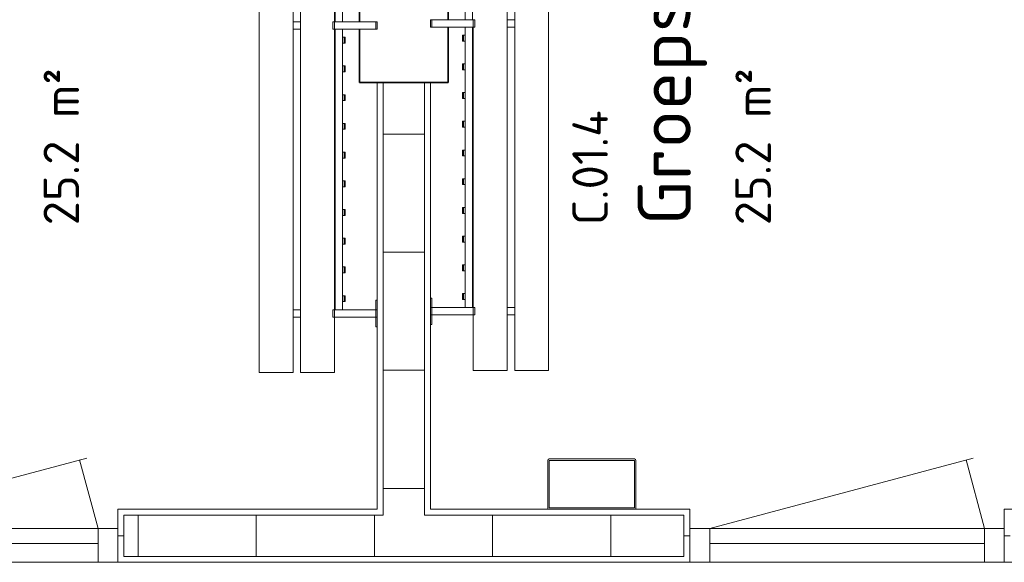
# Model space of a CAD drawing. Header units: millimetres. Extents: x 2016 to 102618, y -16590 to 68005.
# Tile 186 of 256: x 78200 to 81532, y 16400 to 18237. Entities that reach past the tile are written whole.
import ezdxf

# ---------------------------------------------------------------- set-up
doc = ezdxf.new("R2010")
doc.units = ezdxf.units.MM
for name, color, linetype, lineweight in [('A-AREA-IDEN', 2, 'Continuous', 9), ('A-DOOR', 31, 'Continuous', 13), ('A-FLOR', 192, 'Continuous', 13), ('A-GENM', 13, 'Continuous', 13), ('A-WALL', 113, 'Continuous', 13), ('A-WALL-FNSH', 113, 'Continuous', 25), ('A-WALL-PATT', 111, 'Continuous', 25), ('I-FURN', 30, 'Continuous', 13), ('S-COLS', 52, 'Continuous', 13)]:
    doc.layers.add(name, color=color, linetype=linetype, lineweight=lineweight)
doc.styles.add('ISOCPEUR_2', font='isocpeur.ttf', dxfattribs={"height": 180})
doc.styles.add('ISOCPEUR_4', font='isocpeur.ttf', dxfattribs={"height": 120})

# ---------------------------------------------------------------- blocks, each defined once
blk = doc.blocks.new('32_DO deur enkel - DO-4447772-00 Begane grond')
at = {"layer": 'A-DOOR', "lineweight": 5}
for p, q in [((-412, -24), (-412, 90)), ((-412, 90), (-345, 90)), ((-345, 90), (-345, -24)), ((585, -24), (585, 90)), ((585, 90), (652, 90)), ((652, 90), (652, -24)), ((-345, 26), (585, 26)), ((-345, -24), (-345, 26)), ((585, 26), (585, -24)), ((-345, -24), (-412, -24)), ((585, -24), (-345, -24)), ((652, -24), (585, -24))]:
    blk.add_line(p, q, dxfattribs=at)
at = {"layer": 'A-GENM'}
for p, q in [((-345, -24), (-282.7, -256.5)), ((585, -24), (-306.8, -263))]:
    blk.add_line(p, q, dxfattribs=at)
blk = doc.blocks.new('79_VCS_FU_zitbank_kleedkamers - 79_VCS_FU_zitbank_kleedkamers-V5-00 Begane grond')
at = {"layer": 'I-FURN'}
for p, q in [((7062.5, -5), (7062.5, 0)), ((7087.5, 0), (7062.5, 0)), ((7062.5, -145), (7062.5, -5)), ((7087.5, -5), (7062.5, -5)), ((7087.5, 0), (7087.5, -5)), ((7087.5, -5), (7087.5, -145)), ((8005, 0), (8005, -5.1)), ((8005, -5.1), (8037.5, -5.1)), ((8037.5, -5), (8037.5, 0)), ((8062.5, 0), (8037.5, 0)), ((8037.5, -145), (8037.5, -5)), ((8062.5, -5), (8037.5, -5)), ((8062.5, 0), (8062.5, -5)), ((8062.5, -5), (8062.5, -145)), ((8062.5, -5.1), (8095, -5.1)), ((8095, -5.1), (8095, 0)), ((6112.5, -117.5), (7062.5, -117.5)), ((7087.5, -117.5), (8037.5, -117.5)), ((7115, -110.5), (7115, -109.5)), ((7115, -110.7), (7115, -116.5)), ((7134, -108.5), (7116, -108.5)), ((7116, -111.5), (7134, -111.5)), ((7135, -109.5), (7135, -110.5)), ((7135, -116.5), (7135, -110.8)), ((7212.2, -110.5), (7212.2, -109.5)), ((7212.2, -110.7), (7212.2, -116.5)), ((7231.3, -108.5), (7213.2, -108.5)), ((7213.2, -111.5), (7231.3, -111.5)), ((7232.2, -109.5), (7232.2, -110.5)), ((7232.2, -116.5), (7232.2, -110.8)), ((7309.4, -110.5), (7309.4, -109.5)), ((7309.4, -110.7), (7309.4, -116.5)), ((7328.5, -108.5), (7310.4, -108.5)), ((7310.4, -111.5), (7328.5, -111.5)), ((7329.4, -109.5), (7329.4, -110.5)), ((7329.4, -116.5), (7329.4, -110.8)), ((7406.7, -110.5), (7406.7, -109.5)), ((7406.7, -110.7), (7406.7, -116.5)), ((7425.7, -108.5), (7407.6, -108.5)), ((7407.7, -111.5), (7425.7, -111.5)), ((7426.7, -109.5), (7426.7, -110.5)), ((7426.7, -116.5), (7426.7, -110.8)), ((7503.9, -110.5), (7503.9, -109.5)), ((7503.9, -110.7), (7503.9, -116.5)), ((7522.9, -108.5), (7504.9, -108.5)), ((7504.9, -111.5), (7522.9, -111.5)), ((7523.9, -109.5), (7523.9, -110.5)), ((7523.9, -116.5), (7523.9, -110.8)), ((7601.1, -110.5), (7601.1, -109.5)), ((7601.1, -110.7), (7601.1, -116.5)), ((7620.1, -108.5), (7602.1, -108.5)), ((7602.1, -111.5), (7620.1, -111.5)), ((7621.1, -109.5), (7621.1, -110.5)), ((7621.1, -116.5), (7621.1, -110.8)), ((7698.3, -110.5), (7698.3, -109.5)), ((7698.3, -110.7), (7698.3, -116.5)), ((7717.4, -108.5), (7699.3, -108.5)), ((7699.3, -111.5), (7717.4, -111.5)), ((7718.3, -109.5), (7718.3, -110.5)), ((7718.3, -116.5), (7718.3, -110.8)), ((7795.6, -110.5), (7795.6, -109.5)), ((7795.6, -110.7), (7795.6, -116.5)), ((7814.6, -108.5), (7796.5, -108.5)), ((7796.6, -111.5), (7814.6, -111.5)), ((7815.6, -109.5), (7815.6, -110.5)), ((7815.6, -116.5), (7815.6, -110.8)), ((7892.8, -110.5), (7892.8, -109.5)), ((7892.8, -110.7), (7892.8, -116.5)), ((7911.8, -108.5), (7893.8, -108.5)), ((7893.8, -111.5), (7911.8, -111.5)), ((7912.8, -109.5), (7912.8, -110.5)), ((7912.8, -116.5), (7912.8, -110.8)), ((7990, -110.5), (7990, -109.5)), ((7990, -110.7), (7990, -116.5)), ((8009, -108.5), (7991, -108.5)), ((7991, -111.5), (8009, -111.5)), ((8010, -109.5), (8010, -110.5)), ((8010, -116.5), (8010, -110.8)), ((7062.5, -142.5), (6112.5, -142.5)), ((7062.5, -145), (6112.5, -145)), ((7062.5, -150), (7062.5, -145)), ((7087.5, -145), (7062.5, -145)), ((7087.5, -145), (7062.5, -145)), ((7087.5, -150), (7062.5, -150)), ((8037.5, -142.5), (7087.5, -142.5)), ((7087.5, -145), (7087.5, -150)), ((8037.5, -145), (7087.5, -145)), ((8037.5, -150), (8037.5, -145)), ((8062.5, -145), (8037.5, -145)), ((8062.5, -145), (8037.5, -145)), ((8062.5, -150), (8037.5, -150)), ((8062.5, -145), (8062.5, -150)), ((8250, -145), (8063.1, -145)), ((8250, -145), (8250, -150)), ((8250, -150), (8250, -255)), ((50, -260), (8250, -260)), ((7062.5, -285.2), (7062.5, -259.8)), ((7087.5, -259.8), (7087.5, -285.2)), ((8037.5, -285.2), (8037.5, -259.8)), ((8062.5, -259.8), (8062.5, -285.2)), ((8250, -255), (8250, -260)), ((8250, -285), (50, -285)), ((8250, -285), (8250, -290)), ((8250, -290), (8250, -395)), ((8250, -395), (8250, -400)), ((50, -400), (8250, -400))]:
    blk.add_line(p, q, dxfattribs=at)
at = {"layer": 'I-FURN', "flags": 128}
for points in [[(7115, -117.5), (7115, -117.4), (7115, -117.3), (7115, -117.2), (7115, -117.1), (7115, -117), (7115, -117), (7115, -116.9), (7115, -116.8), (7115, -116.7), (7115, -116.6), (7115, -116.5), (7115, -116.4), (7115, -116.3), (7115, -116.3), (7115, -116.2), (7115, -116.1), (7115, -116), (7115, -116), (7115, -115.9), (7115, -115.8), (7115, -115.8), (7115, -115.7), (7115, -115.7)], [(7135, -115.7), (7135, -115.7), (7135, -115.8), (7135, -115.8), (7135, -115.9), (7135, -116), (7135, -116.1), (7135, -116.1), (7135, -116.2), (7135, -116.3), (7135, -116.4), (7135, -116.4), (7135, -116.5), (7135, -116.6), (7135, -116.7), (7135, -116.8), (7135, -116.9), (7135, -117), (7135, -117.1), (7135, -117.2), (7135, -117.3), (7135, -117.4), (7135, -117.5)], [(7212.2, -117.5), (7212.2, -117.4), (7212.2, -117.3), (7212.2, -117.2), (7212.2, -117.1), (7212.2, -117), (7212.2, -117), (7212.2, -116.9), (7212.2, -116.8), (7212.2, -116.7), (7212.2, -116.6), (7212.2, -116.5), (7212.2, -116.4), (7212.2, -116.3), (7212.2, -116.3), (7212.2, -116.2), (7212.2, -116.1), (7212.2, -116), (7212.2, -116), (7212.2, -115.9), (7212.2, -115.8), (7212.2, -115.8), (7212.2, -115.7), (7212.2, -115.7)], [(7232.2, -115.7), (7232.2, -115.7), (7232.2, -115.8), (7232.2, -115.8), (7232.2, -115.9), (7232.2, -116), (7232.2, -116.1), (7232.2, -116.1), (7232.2, -116.2), (7232.2, -116.3), (7232.2, -116.4), (7232.2, -116.4), (7232.2, -116.5), (7232.2, -116.6), (7232.2, -116.7), (7232.2, -116.8), (7232.2, -116.9), (7232.2, -117), (7232.2, -117.1), (7232.2, -117.2), (7232.2, -117.3), (7232.2, -117.4), (7232.2, -117.5)], [(7309.4, -117.5), (7309.4, -117.4), (7309.4, -117.3), (7309.4, -117.2), (7309.4, -117.1), (7309.4, -117), (7309.4, -117), (7309.4, -116.9), (7309.4, -116.8), (7309.4, -116.7), (7309.4, -116.6), (7309.4, -116.5), (7309.4, -116.4), (7309.4, -116.3), (7309.4, -116.3), (7309.4, -116.2), (7309.4, -116.1), (7309.4, -116), (7309.4, -116), (7309.4, -115.9), (7309.4, -115.8), (7309.4, -115.8), (7309.4, -115.7), (7309.4, -115.7)], [(7329.4, -115.7), (7329.4, -115.7), (7329.4, -115.8), (7329.4, -115.8), (7329.4, -115.9), (7329.4, -116), (7329.4, -116.1), (7329.4, -116.1), (7329.4, -116.2), (7329.4, -116.3), (7329.4, -116.4), (7329.4, -116.4), (7329.4, -116.5), (7329.4, -116.6), (7329.4, -116.7), (7329.4, -116.8), (7329.4, -116.9), (7329.4, -117), (7329.4, -117.1), (7329.4, -117.2), (7329.4, -117.3), (7329.4, -117.4), (7329.4, -117.5)], [(7406.7, -117.5), (7406.7, -117.4), (7406.7, -117.3), (7406.7, -117.2), (7406.7, -117.1), (7406.7, -117), (7406.7, -117), (7406.7, -116.9), (7406.7, -116.8), (7406.7, -116.7), (7406.7, -116.6), (7406.7, -116.5), (7406.7, -116.4), (7406.7, -116.3), (7406.7, -116.3), (7406.7, -116.2), (7406.7, -116.1), (7406.7, -116), (7406.7, -116), (7406.7, -115.9), (7406.7, -115.8), (7406.7, -115.8), (7406.7, -115.7), (7406.7, -115.7)], [(7426.7, -115.7), (7426.7, -115.7), (7426.7, -115.8), (7426.7, -115.8), (7426.7, -115.9), (7426.7, -116), (7426.7, -116.1), (7426.7, -116.1), (7426.7, -116.2), (7426.7, -116.3), (7426.7, -116.4), (7426.7, -116.4), (7426.7, -116.5), (7426.7, -116.6), (7426.7, -116.7), (7426.7, -116.8), (7426.7, -116.9), (7426.7, -117), (7426.7, -117.1), (7426.7, -117.2), (7426.7, -117.3), (7426.7, -117.4), (7426.7, -117.5)], [(7503.9, -117.5), (7503.9, -117.4), (7503.9, -117.3), (7503.9, -117.2), (7503.9, -117.1), (7503.9, -117), (7503.9, -117), (7503.9, -116.9), (7503.9, -116.8), (7503.9, -116.7), (7503.9, -116.6), (7503.9, -116.5), (7503.9, -116.4), (7503.9, -116.3), (7503.9, -116.3), (7503.9, -116.2), (7503.9, -116.1), (7503.9, -116), (7503.9, -116), (7503.9, -115.9), (7503.9, -115.8), (7503.9, -115.8), (7503.9, -115.7), (7503.9, -115.7)], [(7523.9, -115.7), (7523.9, -115.7), (7523.9, -115.8), (7523.9, -115.8), (7523.9, -115.9), (7523.9, -116), (7523.9, -116.1), (7523.9, -116.1), (7523.9, -116.2), (7523.9, -116.3), (7523.9, -116.4), (7523.9, -116.4), (7523.9, -116.5), (7523.9, -116.6), (7523.9, -116.7), (7523.9, -116.8), (7523.9, -116.9), (7523.9, -117), (7523.9, -117.1), (7523.9, -117.2), (7523.9, -117.3), (7523.9, -117.4), (7523.9, -117.5)], [(7601.1, -117.5), (7601.1, -117.4), (7601.1, -117.3), (7601.1, -117.2), (7601.1, -117.1), (7601.1, -117), (7601.1, -117), (7601.1, -116.9), (7601.1, -116.8), (7601.1, -116.7), (7601.1, -116.6), (7601.1, -116.5), (7601.1, -116.4), (7601.1, -116.3), (7601.1, -116.3), (7601.1, -116.2), (7601.1, -116.1), (7601.1, -116), (7601.1, -116), (7601.1, -115.9), (7601.1, -115.8), (7601.1, -115.8), (7601.1, -115.7), (7601.1, -115.7)], [(7621.1, -115.7), (7621.1, -115.7), (7621.1, -115.8), (7621.1, -115.8), (7621.1, -115.9), (7621.1, -116), (7621.1, -116.1), (7621.1, -116.1), (7621.1, -116.2), (7621.1, -116.3), (7621.1, -116.4), (7621.1, -116.4), (7621.1, -116.5), (7621.1, -116.6), (7621.1, -116.7), (7621.1, -116.8), (7621.1, -116.9), (7621.1, -117), (7621.1, -117.1), (7621.1, -117.2), (7621.1, -117.3), (7621.1, -117.4), (7621.1, -117.5)], [(7698.3, -117.5), (7698.3, -117.4), (7698.3, -117.3), (7698.3, -117.2), (7698.3, -117.1), (7698.3, -117), (7698.3, -117), (7698.3, -116.9), (7698.3, -116.8), (7698.3, -116.7), (7698.3, -116.6), (7698.3, -116.5), (7698.3, -116.4), (7698.3, -116.3), (7698.3, -116.3), (7698.3, -116.2), (7698.3, -116.1), (7698.3, -116), (7698.3, -116), (7698.3, -115.9), (7698.3, -115.8), (7698.3, -115.8), (7698.3, -115.7), (7698.3, -115.7)], [(7718.3, -115.7), (7718.3, -115.7), (7718.3, -115.8), (7718.3, -115.8), (7718.3, -115.9), (7718.3, -116), (7718.3, -116.1), (7718.3, -116.1), (7718.3, -116.2), (7718.3, -116.3), (7718.3, -116.4), (7718.3, -116.4), (7718.3, -116.5), (7718.3, -116.6), (7718.3, -116.7), (7718.3, -116.8), (7718.3, -116.9), (7718.3, -117), (7718.3, -117.1), (7718.3, -117.2), (7718.3, -117.3), (7718.3, -117.4), (7718.3, -117.5)], [(7795.6, -117.5), (7795.6, -117.4), (7795.6, -117.3), (7795.6, -117.2), (7795.6, -117.1), (7795.6, -117), (7795.6, -117), (7795.6, -116.9), (7795.6, -116.8), (7795.6, -116.7), (7795.6, -116.6), (7795.6, -116.5), (7795.6, -116.4), (7795.6, -116.3), (7795.6, -116.3), (7795.6, -116.2), (7795.6, -116.1), (7795.6, -116), (7795.6, -116), (7795.6, -115.9), (7795.6, -115.8), (7795.6, -115.8), (7795.6, -115.7), (7795.6, -115.7)], [(7815.6, -115.7), (7815.6, -115.7), (7815.6, -115.8), (7815.6, -115.8), (7815.6, -115.9), (7815.6, -116), (7815.6, -116.1), (7815.6, -116.1), (7815.6, -116.2), (7815.6, -116.3), (7815.6, -116.4), (7815.6, -116.4), (7815.6, -116.5), (7815.6, -116.6), (7815.6, -116.7), (7815.6, -116.8), (7815.6, -116.9), (7815.6, -117), (7815.6, -117.1), (7815.6, -117.2), (7815.6, -117.3), (7815.6, -117.4), (7815.6, -117.5)], [(7892.8, -117.5), (7892.8, -117.4), (7892.8, -117.3), (7892.8, -117.2), (7892.8, -117.1), (7892.8, -117), (7892.8, -117), (7892.8, -116.9), (7892.8, -116.8), (7892.8, -116.7), (7892.8, -116.6), (7892.8, -116.5), (7892.8, -116.4), (7892.8, -116.3), (7892.8, -116.3), (7892.8, -116.2), (7892.8, -116.1), (7892.8, -116), (7892.8, -116), (7892.8, -115.9), (7892.8, -115.8), (7892.8, -115.8), (7892.8, -115.7), (7892.8, -115.7)], [(7912.8, -115.7), (7912.8, -115.7), (7912.8, -115.8), (7912.8, -115.8), (7912.8, -115.9), (7912.8, -116), (7912.8, -116.1), (7912.8, -116.1), (7912.8, -116.2), (7912.8, -116.3), (7912.8, -116.4), (7912.8, -116.4), (7912.8, -116.5), (7912.8, -116.6), (7912.8, -116.7), (7912.8, -116.8), (7912.8, -116.9), (7912.8, -117), (7912.8, -117.1), (7912.8, -117.2), (7912.8, -117.3), (7912.8, -117.4), (7912.8, -117.5)], [(7990, -117.5), (7990, -117.4), (7990, -117.3), (7990, -117.2), (7990, -117.1), (7990, -117), (7990, -117), (7990, -116.9), (7990, -116.8), (7990, -116.7), (7990, -116.6), (7990, -116.5), (7990, -116.4), (7990, -116.3), (7990, -116.3), (7990, -116.2), (7990, -116.1), (7990, -116), (7990, -116), (7990, -115.9), (7990, -115.8), (7990, -115.8), (7990, -115.7), (7990, -115.7)], [(8010, -115.7), (8010, -115.7), (8010, -115.8), (8010, -115.8), (8010, -115.9), (8010, -116), (8010, -116.1), (8010, -116.1), (8010, -116.2), (8010, -116.3), (8010, -116.4), (8010, -116.4), (8010, -116.5), (8010, -116.6), (8010, -116.7), (8010, -116.8), (8010, -116.9), (8010, -117), (8010, -117.1), (8010, -117.2), (8010, -117.3), (8010, -117.4), (8010, -117.5)]]:
    blk.add_lwpolyline(points, dxfattribs=at)
at = {"layer": 'I-FURN'}
for centre, radius, start, end in [((7116, -109.5), 0.978, 90, 180), ((7116, -110.5), 1, 180, 270), ((7134, -109.5), 0.966, 0, 90), ((7134, -110.5), 0.962, 270, 360), ((7213.2, -109.5), 0.978, 90, 180), ((7213.2, -110.5), 1, 180, 270), ((7231.3, -109.5), 0.966, 0, 90), ((7231.3, -110.5), 0.962, 270, 360), ((7310.4, -109.5), 0.978, 90, 180), ((7310.4, -110.5), 1, 180, 270), ((7328.5, -109.5), 0.966, 0, 90), ((7328.5, -110.5), 0.962, 270, 360), ((7407.6, -109.5), 0.978, 90, 180), ((7407.7, -110.5), 1, 180, 270), ((7425.7, -109.5), 0.966, 0, 90), ((7425.7, -110.5), 0.962, 270, 360), ((7504.9, -109.5), 0.978, 90, 180), ((7504.9, -110.5), 1, 180, 270), ((7522.9, -109.5), 0.966, 0, 90), ((7522.9, -110.5), 0.962, 270, 360), ((7602.1, -109.5), 0.978, 90, 180), ((7602.1, -110.5), 1, 180, 270), ((7620.1, -109.5), 0.966, 0, 90), ((7620.1, -110.5), 0.962, 270, 360), ((7699.3, -109.5), 0.978, 90, 180), ((7699.3, -110.5), 1, 180, 270), ((7717.4, -109.5), 0.966, 0, 90), ((7717.4, -110.5), 0.962, 270, 360), ((7796.5, -109.5), 0.978, 90, 180), ((7796.6, -110.5), 1, 180, 270), ((7814.6, -109.5), 0.966, 0, 90), ((7814.6, -110.5), 0.962, 270, 360), ((7893.8, -109.5), 0.978, 90, 180), ((7893.8, -110.5), 1, 180, 270), ((7911.8, -109.5), 0.966, 0, 90), ((7911.8, -110.5), 0.962, 270, 360), ((7991, -109.5), 0.978, 90, 180), ((7991, -110.5), 1, 180, 270), ((8009, -109.5), 0.966, 0, 90), ((8009, -110.5), 0.962, 270, 360)]:
    blk.add_arc(centre, radius, start, end, dxfattribs=at)
for centre, major_axis, start_param, end_param in [((7116, -109.5), (0.978, 0), 1.570796, 3.140513), ((7116, -110.5), (1, 0), 3.142593, 4.712389), ((7134, -109.5), (0.966, 0), 0.001117, 1.570796), ((7134, -110.5), (0.962, 0), 4.712389, 6.282063), ((7213.2, -109.5), (0.978, 0), 1.570796, 3.140513), ((7213.2, -110.5), (-1, 0), 0.001, 1.570796), ((7231.3, -109.5), (0.966, 0), 0.001117, 1.570796), ((7231.3, -110.5), (0.962, 0), 4.712389, 6.282063), ((7310.4, -109.5), (0.978, 0), 1.570796, 3.140513), ((7310.4, -110.5), (-1, 0), 0.001, 1.570796), ((7328.5, -109.5), (0.966, 0), 0.001117, 1.570796), ((7328.5, -110.5), (0.962, 0), 4.712389, 6.282063), ((7407.6, -109.5), (0.978, 0), 1.570796, 3.140513), ((7407.7, -110.5), (-1, 0), 0.001, 1.570796), ((7425.7, -109.5), (-0.966, 0), 3.14271, 4.712389), ((7425.7, -110.5), (0.962, 0), 4.712389, 6.282063), ((7504.9, -109.5), (0.978, 0), 1.570796, 3.140513), ((7504.9, -110.5), (1, 0), 3.142593, 4.712389), ((7522.9, -109.5), (0.966, 0), 0.001117, 1.570796), ((7522.9, -110.5), (0.962, 0), 4.712389, 6.282063), ((7602.1, -109.5), (0.978, 0), 1.570796, 3.140513), ((7602.1, -110.5), (-1, 0), 0.001, 1.570796), ((7620.1, -109.5), (0.966, 0), 0.001117, 1.570796), ((7620.1, -110.5), (0.962, 0), 4.712389, 6.282063), ((7699.3, -109.5), (0.978, 0), 1.570796, 3.140513), ((7699.3, -110.5), (-1, 0), 0.001, 1.570796), ((7717.4, -109.5), (0.966, 0), 0.001117, 1.570796), ((7717.4, -110.5), (0.962, 0), 4.712389, 6.282063), ((7796.5, -109.5), (0.978, 0), 1.570796, 3.140513), ((7796.6, -110.5), (-1, 0), 0.001, 1.570796), ((7814.6, -109.5), (0.966, 0), 0.001117, 1.570796), ((7814.6, -110.5), (0.962, 0), 4.712389, 6.282063), ((7893.8, -109.5), (0.978, 0), 1.570796, 3.140513), ((7893.8, -110.5), (-1, 0), 0.001, 1.570796), ((7911.8, -109.5), (-0.966, 0), 3.14271, 4.712389), ((7911.8, -110.5), (0.962, 0), 4.712389, 6.282063), ((7991, -109.5), (0.978, 0), 1.570796, 3.140513), ((7991, -110.5), (1, 0), 3.142593, 4.712389), ((8009, -109.5), (0.966, 0), 0.001117, 1.570796), ((8009, -110.5), (0.962, 0), 4.712389, 6.282063)]:
    blk.add_ellipse(centre, major_axis=major_axis, ratio=0.997927, start_param=start_param, end_param=end_param, dxfattribs=at)
blk = doc.blocks.new('79_VCS_FU_zitbank_kleedkamers - 79_VCS_FU_zitbank_kleedkamers-V6-00 Begane grond')
at = {"layer": 'I-FURN'}
for p, q in [((205, 0), (205, -5.1)), ((205, -5.1), (237.5, -5.1)), ((237.5, -5), (237.5, 0)), ((262.5, 0), (237.5, 0)), ((237.5, -145), (237.5, -5)), ((262.5, -5), (237.5, -5)), ((262.5, 0), (262.5, -5)), ((262.5, -5), (262.5, -145)), ((262.5, -5.1), (295, -5.1)), ((295, -5.1), (295, 0)), ((1212.5, -5), (1212.5, 0)), ((1237.5, 0), (1212.5, 0)), ((1212.5, -145), (1212.5, -5)), ((1237.5, -5), (1212.5, -5)), ((1237.5, 0), (1237.5, -5)), ((1237.5, -5), (1237.5, -145)), ((262.5, -117.5), (1212.5, -117.5)), ((290, -110.5), (290, -109.5)), ((290, -110.7), (290, -116.5)), ((309, -108.5), (291, -108.5)), ((291, -111.5), (309, -111.5)), ((310, -109.5), (310, -110.5)), ((310, -116.5), (310, -110.8)), ((387.2, -110.5), (387.2, -109.5)), ((387.2, -110.7), (387.2, -116.5)), ((406.3, -108.5), (388.2, -108.5)), ((388.2, -111.5), (406.3, -111.5)), ((407.2, -109.5), (407.2, -110.5)), ((407.2, -116.5), (407.2, -110.8)), ((484.4, -110.5), (484.4, -109.5)), ((484.4, -110.7), (484.4, -116.5)), ((503.5, -108.5), (485.4, -108.5)), ((485.4, -111.5), (503.5, -111.5)), ((504.4, -109.5), (504.4, -110.5)), ((504.4, -116.5), (504.4, -110.8)), ((581.7, -110.5), (581.7, -109.5)), ((581.7, -110.7), (581.7, -116.5)), ((600.7, -108.5), (582.6, -108.5)), ((582.7, -111.5), (600.7, -111.5)), ((601.7, -109.5), (601.7, -110.5)), ((601.7, -116.5), (601.7, -110.8)), ((678.9, -110.5), (678.9, -109.5)), ((678.9, -110.7), (678.9, -116.5)), ((697.9, -108.5), (679.9, -108.5)), ((679.9, -111.5), (697.9, -111.5)), ((698.9, -109.5), (698.9, -110.5)), ((698.9, -116.5), (698.9, -110.8)), ((776.1, -110.5), (776.1, -109.5)), ((776.1, -110.7), (776.1, -116.5)), ((795.1, -108.5), (777.1, -108.5)), ((777.1, -111.5), (795.1, -111.5)), ((796.1, -109.5), (796.1, -110.5)), ((796.1, -116.5), (796.1, -110.8)), ((873.3, -110.5), (873.3, -109.5)), ((873.3, -110.7), (873.3, -116.5)), ((892.4, -108.5), (874.3, -108.5)), ((874.3, -111.5), (892.4, -111.5)), ((893.3, -109.5), (893.3, -110.5)), ((893.3, -116.5), (893.3, -110.8)), ((970.6, -110.5), (970.6, -109.5)), ((970.6, -110.7), (970.6, -116.5)), ((989.6, -108.5), (971.5, -108.5)), ((971.6, -111.5), (989.6, -111.5)), ((990.6, -109.5), (990.6, -110.5)), ((990.6, -116.5), (990.6, -110.8)), ((1067.8, -110.5), (1067.8, -109.5)), ((1067.8, -110.7), (1067.8, -116.5)), ((1086.8, -108.5), (1068.8, -108.5)), ((1068.8, -111.5), (1086.8, -111.5)), ((1087.8, -109.5), (1087.8, -110.5)), ((1087.8, -116.5), (1087.8, -110.8)), ((1165, -110.5), (1165, -109.5)), ((1165, -110.7), (1165, -116.5)), ((1184, -108.5), (1166, -108.5)), ((1166, -111.5), (1184, -111.5)), ((1185, -109.5), (1185, -110.5)), ((1185, -116.5), (1185, -110.8)), ((1237.5, -117.5), (2187.5, -117.5)), ((237.5, -145), (50, -145)), ((50, -150), (50, -145)), ((50, -255), (50, -150)), ((237.5, -150), (237.5, -145)), ((262.5, -145), (237.5, -145)), ((262.5, -145), (237.5, -145)), ((262.5, -150), (237.5, -150)), ((1212.5, -142.5), (262.5, -142.5)), ((262.5, -145), (262.5, -150)), ((1212.5, -145), (262.5, -145)), ((1212.5, -150), (1212.5, -145)), ((1237.5, -145), (1212.5, -145)), ((1237.5, -145), (1212.5, -145)), ((1237.5, -150), (1212.5, -150)), ((2187.5, -142.5), (1237.5, -142.5)), ((1237.5, -145), (1237.5, -150)), ((50, -260), (50, -255)), ((50, -260), (8250, -260)), ((237.5, -285.2), (237.5, -259.8)), ((262.5, -259.8), (262.5, -285.2)), ((1212.5, -285.2), (1212.5, -259.8)), ((1237.5, -259.8), (1237.5, -285.2)), ((8250, -285), (50, -285)), ((50, -290), (50, -285)), ((50, -395), (50, -290)), ((50, -400), (50, -395)), ((50, -400), (8250, -400))]:
    blk.add_line(p, q, dxfattribs=at)
at = {"layer": 'I-FURN', "flags": 128}
for points in [[(290, -117.5), (290, -117.4), (290, -117.3), (290, -117.2), (290, -117.1), (290, -117), (290, -117), (290, -116.9), (290, -116.8), (290, -116.7), (290, -116.6), (290, -116.5), (290, -116.4), (290, -116.3), (290, -116.3), (290, -116.2), (290, -116.1), (290, -116), (290, -116), (290, -115.9), (290, -115.8), (290, -115.8), (290, -115.7), (290, -115.7)], [(310, -115.7), (310, -115.7), (310, -115.8), (310, -115.8), (310, -115.9), (310, -116), (310, -116.1), (310, -116.1), (310, -116.2), (310, -116.3), (310, -116.4), (310, -116.4), (310, -116.5), (310, -116.6), (310, -116.7), (310, -116.8), (310, -116.9), (310, -117), (310, -117.1), (310, -117.2), (310, -117.3), (310, -117.4), (310, -117.5)], [(387.2, -117.5), (387.2, -117.4), (387.2, -117.3), (387.2, -117.2), (387.2, -117.1), (387.2, -117), (387.2, -117), (387.2, -116.9), (387.2, -116.8), (387.2, -116.7), (387.2, -116.6), (387.2, -116.5), (387.2, -116.4), (387.2, -116.3), (387.2, -116.3), (387.2, -116.2), (387.2, -116.1), (387.2, -116), (387.2, -116), (387.2, -115.9), (387.2, -115.8), (387.2, -115.8), (387.2, -115.7), (387.2, -115.7)], [(407.2, -115.7), (407.2, -115.7), (407.2, -115.8), (407.2, -115.8), (407.2, -115.9), (407.2, -116), (407.2, -116.1), (407.2, -116.1), (407.2, -116.2), (407.2, -116.3), (407.2, -116.4), (407.2, -116.4), (407.2, -116.5), (407.2, -116.6), (407.2, -116.7), (407.2, -116.8), (407.2, -116.9), (407.2, -117), (407.2, -117.1), (407.2, -117.2), (407.2, -117.3), (407.2, -117.4), (407.2, -117.5)], [(484.4, -117.5), (484.4, -117.4), (484.4, -117.3), (484.4, -117.2), (484.4, -117.1), (484.4, -117), (484.4, -117), (484.4, -116.9), (484.4, -116.8), (484.4, -116.7), (484.4, -116.6), (484.4, -116.5), (484.4, -116.4), (484.4, -116.3), (484.4, -116.3), (484.4, -116.2), (484.4, -116.1), (484.4, -116), (484.4, -116), (484.4, -115.9), (484.4, -115.8), (484.4, -115.8), (484.4, -115.7), (484.4, -115.7)], [(504.4, -115.7), (504.4, -115.7), (504.4, -115.8), (504.4, -115.8), (504.4, -115.9), (504.4, -116), (504.4, -116.1), (504.4, -116.1), (504.4, -116.2), (504.4, -116.3), (504.4, -116.4), (504.4, -116.4), (504.4, -116.5), (504.4, -116.6), (504.4, -116.7), (504.4, -116.8), (504.4, -116.9), (504.4, -117), (504.4, -117.1), (504.4, -117.2), (504.4, -117.3), (504.4, -117.4), (504.4, -117.5)], [(581.7, -117.5), (581.7, -117.4), (581.7, -117.3), (581.7, -117.2), (581.7, -117.1), (581.7, -117), (581.7, -117), (581.7, -116.9), (581.7, -116.8), (581.7, -116.7), (581.7, -116.6), (581.7, -116.5), (581.7, -116.4), (581.7, -116.3), (581.7, -116.3), (581.7, -116.2), (581.7, -116.1), (581.7, -116), (581.7, -116), (581.7, -115.9), (581.7, -115.8), (581.7, -115.8), (581.7, -115.7), (581.7, -115.7)], [(601.7, -115.7), (601.7, -115.7), (601.7, -115.8), (601.7, -115.8), (601.7, -115.9), (601.7, -116), (601.7, -116.1), (601.7, -116.1), (601.7, -116.2), (601.7, -116.3), (601.7, -116.4), (601.7, -116.4), (601.7, -116.5), (601.7, -116.6), (601.7, -116.7), (601.7, -116.8), (601.7, -116.9), (601.7, -117), (601.7, -117.1), (601.7, -117.2), (601.7, -117.3), (601.7, -117.4), (601.7, -117.5)], [(678.9, -117.5), (678.9, -117.4), (678.9, -117.3), (678.9, -117.2), (678.9, -117.1), (678.9, -117), (678.9, -117), (678.9, -116.9), (678.9, -116.8), (678.9, -116.7), (678.9, -116.6), (678.9, -116.5), (678.9, -116.4), (678.9, -116.3), (678.9, -116.3), (678.9, -116.2), (678.9, -116.1), (678.9, -116), (678.9, -116), (678.9, -115.9), (678.9, -115.8), (678.9, -115.8), (678.9, -115.7), (678.9, -115.7)], [(698.9, -115.7), (698.9, -115.7), (698.9, -115.8), (698.9, -115.8), (698.9, -115.9), (698.9, -116), (698.9, -116.1), (698.9, -116.1), (698.9, -116.2), (698.9, -116.3), (698.9, -116.4), (698.9, -116.4), (698.9, -116.5), (698.9, -116.6), (698.9, -116.7), (698.9, -116.8), (698.9, -116.9), (698.9, -117), (698.9, -117.1), (698.9, -117.2), (698.9, -117.3), (698.9, -117.4), (698.9, -117.5)], [(776.1, -117.5), (776.1, -117.4), (776.1, -117.3), (776.1, -117.2), (776.1, -117.1), (776.1, -117), (776.1, -117), (776.1, -116.9), (776.1, -116.8), (776.1, -116.7), (776.1, -116.6), (776.1, -116.5), (776.1, -116.4), (776.1, -116.3), (776.1, -116.3), (776.1, -116.2), (776.1, -116.1), (776.1, -116), (776.1, -116), (776.1, -115.9), (776.1, -115.8), (776.1, -115.8), (776.1, -115.7), (776.1, -115.7)], [(796.1, -115.7), (796.1, -115.7), (796.1, -115.8), (796.1, -115.8), (796.1, -115.9), (796.1, -116), (796.1, -116.1), (796.1, -116.1), (796.1, -116.2), (796.1, -116.3), (796.1, -116.4), (796.1, -116.4), (796.1, -116.5), (796.1, -116.6), (796.1, -116.7), (796.1, -116.8), (796.1, -116.9), (796.1, -117), (796.1, -117.1), (796.1, -117.2), (796.1, -117.3), (796.1, -117.4), (796.1, -117.5)], [(873.3, -117.5), (873.3, -117.4), (873.3, -117.3), (873.3, -117.2), (873.3, -117.1), (873.3, -117), (873.3, -117), (873.3, -116.9), (873.3, -116.8), (873.3, -116.7), (873.3, -116.6), (873.3, -116.5), (873.3, -116.4), (873.3, -116.3), (873.3, -116.3), (873.3, -116.2), (873.3, -116.1), (873.3, -116), (873.3, -116), (873.3, -115.9), (873.3, -115.8), (873.3, -115.8), (873.3, -115.7), (873.3, -115.7)], [(893.3, -115.7), (893.3, -115.7), (893.3, -115.8), (893.3, -115.8), (893.3, -115.9), (893.3, -116), (893.3, -116.1), (893.3, -116.1), (893.3, -116.2), (893.3, -116.3), (893.3, -116.4), (893.3, -116.4), (893.3, -116.5), (893.3, -116.6), (893.3, -116.7), (893.3, -116.8), (893.3, -116.9), (893.3, -117), (893.3, -117.1), (893.3, -117.2), (893.3, -117.3), (893.3, -117.4), (893.3, -117.5)], [(970.6, -117.5), (970.6, -117.4), (970.6, -117.3), (970.6, -117.2), (970.6, -117.1), (970.6, -117), (970.6, -117), (970.6, -116.9), (970.6, -116.8), (970.6, -116.7), (970.6, -116.6), (970.6, -116.5), (970.6, -116.4), (970.6, -116.3), (970.6, -116.3), (970.6, -116.2), (970.6, -116.1), (970.6, -116), (970.6, -116), (970.6, -115.9), (970.6, -115.8), (970.6, -115.8), (970.6, -115.7), (970.6, -115.7)], [(990.6, -115.7), (990.6, -115.7), (990.6, -115.8), (990.6, -115.8), (990.6, -115.9), (990.6, -116), (990.6, -116.1), (990.6, -116.1), (990.6, -116.2), (990.6, -116.3), (990.6, -116.4), (990.6, -116.4), (990.6, -116.5), (990.6, -116.6), (990.6, -116.7), (990.6, -116.8), (990.6, -116.9), (990.6, -117), (990.6, -117.1), (990.6, -117.2), (990.6, -117.3), (990.6, -117.4), (990.6, -117.5)], [(1067.8, -117.5), (1067.8, -117.4), (1067.8, -117.3), (1067.8, -117.2), (1067.8, -117.1), (1067.8, -117), (1067.8, -117), (1067.8, -116.9), (1067.8, -116.8), (1067.8, -116.7), (1067.8, -116.6), (1067.8, -116.5), (1067.8, -116.4), (1067.8, -116.3), (1067.8, -116.3), (1067.8, -116.2), (1067.8, -116.1), (1067.8, -116), (1067.8, -116), (1067.8, -115.9), (1067.8, -115.8), (1067.8, -115.8), (1067.8, -115.7), (1067.8, -115.7)], [(1087.8, -115.7), (1087.8, -115.7), (1087.8, -115.8), (1087.8, -115.8), (1087.8, -115.9), (1087.8, -116), (1087.8, -116.1), (1087.8, -116.1), (1087.8, -116.2), (1087.8, -116.3), (1087.8, -116.4), (1087.8, -116.4), (1087.8, -116.5), (1087.8, -116.6), (1087.8, -116.7), (1087.8, -116.8), (1087.8, -116.9), (1087.8, -117), (1087.8, -117.1), (1087.8, -117.2), (1087.8, -117.3), (1087.8, -117.4), (1087.8, -117.5)], [(1165, -117.5), (1165, -117.4), (1165, -117.3), (1165, -117.2), (1165, -117.1), (1165, -117), (1165, -117), (1165, -116.9), (1165, -116.8), (1165, -116.7), (1165, -116.6), (1165, -116.5), (1165, -116.4), (1165, -116.3), (1165, -116.3), (1165, -116.2), (1165, -116.1), (1165, -116), (1165, -116), (1165, -115.9), (1165, -115.8), (1165, -115.8), (1165, -115.7), (1165, -115.7)], [(1185, -115.7), (1185, -115.7), (1185, -115.8), (1185, -115.8), (1185, -115.9), (1185, -116), (1185, -116.1), (1185, -116.1), (1185, -116.2), (1185, -116.3), (1185, -116.4), (1185, -116.4), (1185, -116.5), (1185, -116.6), (1185, -116.7), (1185, -116.8), (1185, -116.9), (1185, -117), (1185, -117.1), (1185, -117.2), (1185, -117.3), (1185, -117.4), (1185, -117.5)]]:
    blk.add_lwpolyline(points, dxfattribs=at)
at = {"layer": 'I-FURN'}
for centre, radius, start, end in [((291, -109.5), 0.978, 90, 180), ((291, -110.5), 1, 180, 270), ((309, -109.5), 0.966, 0, 90), ((309, -110.5), 0.962, 270, 360), ((388.2, -109.5), 0.978, 90, 180), ((388.2, -110.5), 1, 180, 270), ((406.3, -109.5), 0.966, 0, 90), ((406.3, -110.5), 0.962, 270, 360), ((485.4, -109.5), 0.978, 90, 180), ((485.4, -110.5), 1, 180, 270), ((503.5, -109.5), 0.966, 0, 90), ((503.5, -110.5), 0.962, 270, 360), ((582.6, -109.5), 0.978, 90, 180), ((582.7, -110.5), 1, 180, 270), ((600.7, -109.5), 0.966, 0, 90), ((600.7, -110.5), 0.962, 270, 360), ((679.9, -109.5), 0.978, 90, 180), ((679.9, -110.5), 1, 180, 270), ((697.9, -109.5), 0.966, 0, 90), ((697.9, -110.5), 0.962, 270, 360), ((777.1, -109.5), 0.978, 90, 180), ((777.1, -110.5), 1, 180, 270), ((795.1, -109.5), 0.966, 0, 90), ((795.1, -110.5), 0.962, 270, 360), ((874.3, -109.5), 0.978, 90, 180), ((874.3, -110.5), 1, 180, 270), ((892.4, -109.5), 0.966, 0, 90), ((892.4, -110.5), 0.962, 270, 360), ((971.5, -109.5), 0.978, 90, 180), ((971.6, -110.5), 1, 180, 270), ((989.6, -109.5), 0.966, 0, 90), ((989.6, -110.5), 0.962, 270, 360), ((1068.8, -109.5), 0.978, 90, 180), ((1068.8, -110.5), 1, 180, 270), ((1086.8, -109.5), 0.966, 0, 90), ((1086.8, -110.5), 0.962, 270, 360), ((1166, -109.5), 0.978, 90, 180), ((1166, -110.5), 1, 180, 270), ((1184, -109.5), 0.966, 0, 90), ((1184, -110.5), 0.962, 270, 360)]:
    blk.add_arc(centre, radius, start, end, dxfattribs=at)
for centre, major_axis, start_param, end_param in [((291, -109.5), (0.978, 0), 1.570796, 3.140513), ((291, -110.5), (1, 0), 3.142593, 4.712389), ((309, -109.5), (0.966, 0), 0.001117, 1.570796), ((309, -110.5), (0.962, 0), 4.712389, 6.282063), ((388.2, -109.5), (0.978, 0), 1.570796, 3.140513), ((388.2, -110.5), (1, 0), 3.142593, 4.712389), ((406.3, -109.5), (0.966, 0), 0.001117, 1.570796), ((406.3, -110.5), (0.962, 0), 4.712389, 6.282063), ((485.4, -109.5), (0.978, 0), 1.570796, 3.140513), ((485.4, -110.5), (1, 0), 3.142593, 4.712389), ((503.5, -109.5), (0.966, 0), 0.001117, 1.570796), ((503.5, -110.5), (0.962, 0), 4.712389, 6.282063), ((582.6, -109.5), (0.978, 0), 1.570796, 3.140513), ((582.7, -110.5), (1, 0), 3.142593, 4.712389), ((600.7, -109.5), (0.966, 0), 0.001117, 1.570796), ((600.7, -110.5), (0.962, 0), 4.712389, 6.282063), ((679.9, -109.5), (0.978, 0), 1.570796, 3.140513), ((679.9, -110.5), (1, 0), 3.142593, 4.712389), ((697.9, -109.5), (0.966, 0), 0.001117, 1.570796), ((697.9, -110.5), (0.962, 0), 4.712389, 6.282063), ((777.1, -109.5), (0.978, 0), 1.570796, 3.140513), ((777.1, -110.5), (1, 0), 3.142593, 4.712389), ((795.1, -109.5), (0.966, 0), 0.001117, 1.570796), ((795.1, -110.5), (0.962, 0), 4.712389, 6.282063), ((874.3, -109.5), (0.978, 0), 1.570796, 3.140513), ((874.3, -110.5), (1, 0), 3.142593, 4.712389), ((892.4, -109.5), (-0.966, 0), 3.14271, 4.712389), ((892.4, -110.5), (0.962, 0), 4.712389, 6.282063), ((971.5, -109.5), (0.978, 0), 1.570796, 3.140513), ((971.6, -110.5), (1, 0), 3.142593, 4.712389), ((989.6, -109.5), (0.966, 0), 0.001117, 1.570796), ((989.6, -110.5), (0.962, 0), 4.712389, 6.282063), ((1068.8, -109.5), (0.978, 0), 1.570796, 3.140513), ((1068.8, -110.5), (1, 0), 3.142593, 4.712389), ((1086.8, -109.5), (-0.966, 0), 3.14271, 4.712389), ((1086.8, -110.5), (0.962, 0), 4.712389, 6.282063), ((1166, -109.5), (0.978, 0), 1.570796, 3.140513), ((1166, -110.5), (1, 0), 3.142593, 4.712389), ((1184, -109.5), (0.966, 0), 0.001117, 1.570796), ((1184, -110.5), (0.962, 0), 4.712389, 6.282063)]:
    blk.add_ellipse(centre, major_axis=major_axis, ratio=0.997927, start_param=start_param, end_param=end_param, dxfattribs=at)
blk = doc.blocks.new('28_VCS_SF_houten kolom - beton kolom 300X300-V166-00 Begane grond')
at = {"layer": 'S-COLS', "lineweight": 5}
h = blk.add_hatch(dxfattribs=at)
h.set_pattern_fill('FP_173', color=256, style=0, pattern_type=2)
h.set_pattern_definition([(45, (-79500, -18175), (-500, 500), []), (45, (-79330, -18175), (-500, 500), []), (45, (-79320, -18175), (-500, 500), []), (45, (-79310, -18175), (-500, 500), []), (45, (-79300, -18175), (-500, 500), []), (45, (-79290, -18175), (-500, 500), []), (45, (-79280, -18175), (-500, 500), []), (45, (-79270, -18175), (-500, 500), [])])
h.paths.add_polyline_path([(47.4, -150), (150, -150), (150, 37.5), (90, 37.5), (90, 62.5), (150, 62.5), (150, 150), (-150, 150), (-150, 55.4), (-90, 55.4), (-90, 30.4), (-150, 30.4), (-150, -150), (-70, -150)], flags=0)
at = {"layer": 'S-COLS', "lineweight": 35}
for p, q in [((150, 150), (-150, 150)), ((-150, 150), (-150, 55.4)), ((150, 62.5), (150, 150)), ((150, -150), (150, 37.5)), ((-150, 30.4), (-150, -150)), ((-150, -150), (150, -150))]:
    blk.add_line(p, q, dxfattribs=at)
blk = doc.blocks.new('Afvalbak - Type 4-4514292-00 Begane grond')
at = {"layer": 'A-GENM'}
for p, q in [((-24, 255), (-24, 90)), ((269, 260), (-19, 260)), ((-19, 255), (269, 255)), ((-19, 95), (-19, 255)), ((269, 255), (269, 95)), ((274, 90), (274, 255)), ((269, 95), (-19, 95))]:
    blk.add_line(p, q, dxfattribs=at)
for centre, start, end in [((-19, 255), 90, 180), ((269, 255), 360, 90)]:
    blk.add_arc(centre, 5, start, end, dxfattribs=at)

msp = doc.modelspace()

# ---------------------------------------------------------------- hatches: boundary and pattern name
at = {"layer": 'A-WALL-PATT', "lineweight": 5}
h = msp.add_hatch(dxfattribs=at)
h.set_pattern_fill('FP_21', color=256, angle=-90, style=0, pattern_type=2)
h.set_pattern_definition([(1e-13, (79410, 21050), (-8e-13, 400), [])])
h.paths.add_polyline_path([(79430, 16560), (79570, 16560), (79570, 18025), (79430, 18025), (79430, 16580)], flags=0)
h.paths.add_polyline_path([(79542.7, 18325), (79570, 18325), (79570, 25025), (79430, 25025), (79430, 18325)], flags=0)
h.paths.add_polyline_path([(79570, 25325), (79570, 25540), (79430, 25540), (79430, 25325), (79433.1, 25325)], flags=0)
h = msp.add_hatch(dxfattribs=at)
h.set_pattern_fill('FP_393', color=256, angle=-90, style=0, pattern_type=2)
h.set_pattern_definition([(90, (79400, 16400), (-400, -1e-12), [])])
h.paths.add_polyline_path([(88420, 16420), (88420, 16560), (87552, 16560), (87552, 16420), (88400, 16420)], flags=0)
h.paths.add_polyline_path([(85421.6, 16420), (86448, 16420), (86448, 16560), (84552, 16560), (84552, 16420)], flags=0)
h.paths.add_polyline_path([(83448, 16420), (83448, 16560), (81552, 16560), (81552, 16420), (82103.1, 16420)], flags=0)
h.paths.add_polyline_path([(75552, 16420), (77448, 16420), (77448, 16560), (75552, 16560), (75552, 16490)], flags=0)
h.paths.add_polyline_path([(80448, 16420), (80448, 16560), (78552, 16560), (78552, 16420), (80443.8, 16420)], flags=0)
h.paths.add_polyline_path([(70400, 16420), (71448, 16420), (71448, 16560), (70400, 16560), (70400, 16490)], flags=0)
h.paths.add_polyline_path([(74448, 16420), (74448, 16560), (72552, 16560), (72552, 16420), (73806.6, 16420)], flags=0)

# ---------------------------------------------------------------- linework, layer by layer
at = {"layer": 'A-FLOR'}
for p, q in [((78465, 16400), (77535, 16400)), ((81465, 16400), (80535, 16400))]:
    msp.add_line(p, q, dxfattribs=at)
at = {"layer": 'A-WALL', "color": 250, "lineweight": 18}
for p, q in [((79430, 18025), (79430, 16560)), ((79570, 18025), (79570, 16560)), ((78552, 16560), (78552, 16420)), ((79430, 16560), (78552, 16560)), ((80448, 16560), (79570, 16560)), ((80448, 16420), (80448, 16560)), ((78552, 16420), (80448, 16420))]:
    msp.add_line(p, q, dxfattribs=at)
at = {"layer": 'A-WALL', "lineweight": 5}
for p, q in [((78532, 16490), (78552, 16490)), ((80448, 16490), (80468, 16490)), ((81532, 16490), (81552, 16490))]:
    msp.add_line(p, q, dxfattribs=at)
at = {"layer": 'A-WALL-FNSH', "color": 7, "lineweight": 13}
for p, q in [((79410, 18025), (79410, 17255.4)), ((79590, 17262.5), (79590, 18025)), ((79410, 17229.8), (79410, 16580)), ((79590, 16580), (79590, 17237.5)), ((79410, 16580), (78532, 16580)), ((78532, 16580), (78532, 16400)), ((80468, 16580), (79590, 16580)), ((80468, 16400), (80468, 16580)), ((82410, 16580), (81532, 16580)), ((81532, 16580), (81532, 16400)), ((78532, 16400), (80468, 16400)), ((81532, 16400), (83468, 16400))]:
    msp.add_line(p, q, dxfattribs=at)

# ---------------------------------------------------------------- block references
at = {"layer": 'A-DOOR', "rotation": 180}
for p in [(78120, 16490), (81120, 16490)]:
    msp.add_blockref('32_DO deur enkel - DO-4447772-00 Begane grond', p, dxfattribs=at)
at = {"layer": 'A-GENM'}
msp.add_blockref('Afvalbak - Type 4-4514292-00 Begane grond', (80011, 16490), dxfattribs=at)
at = {"layer": 'I-FURN'}
for name, p, rotation in [('79_VCS_FU_zitbank_kleedkamers - 79_VCS_FU_zitbank_kleedkamers-V5-00 Begane grond', (79410, 25292.9), 269.9999999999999), ('79_VCS_FU_zitbank_kleedkamers - 79_VCS_FU_zitbank_kleedkamers-V6-00 Begane grond', (79590, 17000), 90)]:
    msp.add_blockref(name, p, dxfattribs=dict(at, rotation=rotation))
at = {"layer": 'S-COLS'}
msp.add_blockref('28_VCS_SF_houten kolom - beton kolom 300X300-V166-00 Begane grond', (79500, 18175), dxfattribs=at)

# ---------------------------------------------------------------- texts
at = {"layer": 'A-AREA-IDEN', "attachment_point": 1, "rotation": 90}
for s, insert, char_height, width, style in [('Groepskleedruimte 4', (80291.6, 17541.3), 180, 2773.839, 'ISOCPEUR_2'), ('25.2 m²', (78280.7, 17541.3), 120, 673.417, 'ISOCPEUR_4'), ('25.2 m²', (80621.9, 17541.3), 120, 673.417, 'ISOCPEUR_4'), ('C.01.4', (80070.2, 17541.3), 120, 497.046, 'ISOCPEUR_4')]:
    msp.add_mtext(s, dxfattribs=dict(at, insert=insert, char_height=char_height, width=width, style=style))

doc.saveas('drawing.dxf')
